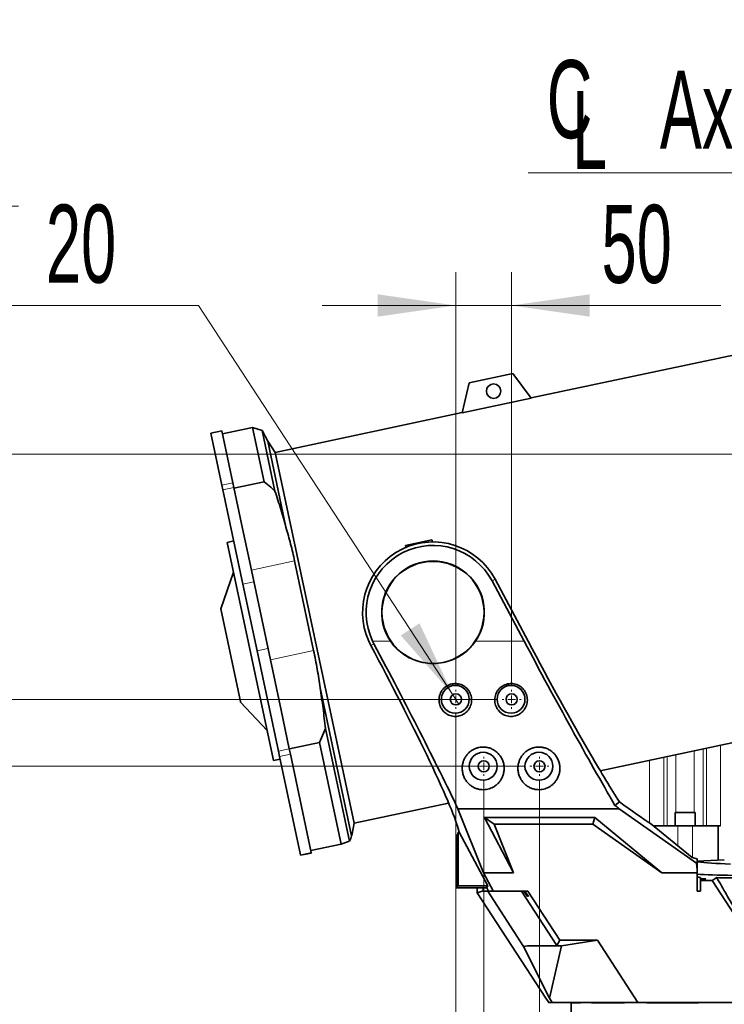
# Model space of a CAD drawing. Header units: millimetres. Extents: x 0 to 12118, y 0 to 8400.
# Tile 83 of 128: x 6085 to 6717, y 3650 to 4533. Entities that reach past the tile are written whole.
import ezdxf

# ---------------------------------------------------------------- set-up
doc = ezdxf.new("R2010")
doc.units = ezdxf.units.MM
doc.header["$LTSCALE"] = 20
doc.styles.add('SLDTEXTSTYLE0', font='TXT', dxfattribs={"width": 0.605})
doc.dimstyles.new('SLDDIMSTYLE0', dxfattribs={"dimtxt": 70, "dimasz": 70, "dimexe": 0, "dimexo": 0.0625, "dimgap": 17.5, "dimtad": 1, "dimdec": 0, "dimrnd": 1e-09, "dimzin": 12, "dimdsep": 46, "dimtxsty": 'SLDTEXTSTYLE0', "dimsah": 1, "dimcen": 0.09, "dimadec": 0, "dimazin": 3, "dimtfac": 1, "dimtofl": 0, "dimtmove": 0, "dimatfit": 3, "dimfxl": 1, "dimfrac": 2, "dimtolj": 1, "dimtzin": 12, "dimarcsym": 0})
doc.dimstyles.new('SLDDIMSTYLE1', dxfattribs={"dimtxt": 70, "dimasz": 70, "dimexe": 0, "dimexo": 0.0625, "dimgap": 17.5, "dimtad": 1, "dimdec": 1, "dimrnd": 1e-09, "dimzin": 12, "dimdsep": 46, "dimtxsty": 'SLDTEXTSTYLE0', "dimsah": 1, "dimcen": 0.09, "dimadec": 0, "dimazin": 3, "dimtfac": 1, "dimtmove": 0, "dimatfit": 0, "dimfxl": 1, "dimfrac": 2, "dimtolj": 1, "dimtzin": 12, "dimarcsym": 0})
doc.dimstyles.new('SLDDIMSTYLE2', dxfattribs={"dimtxt": 70, "dimasz": 70, "dimexe": 0, "dimexo": 0.0625, "dimgap": 17.5, "dimtad": 1, "dimdec": 1, "dimrnd": 1e-09, "dimzin": 12, "dimdsep": 46, "dimtxsty": 'SLDTEXTSTYLE0', "dimsah": 1, "dimcen": 0.09, "dimadec": 0, "dimazin": 3, "dimtfac": 1, "dimtofl": 0, "dimtmove": 0, "dimatfit": 3, "dimfxl": 1, "dimfrac": 2, "dimtolj": 1, "dimtzin": 12, "dimarcsym": 0})
doc.dimstyles.new('SLDDIMSTYLE3', dxfattribs={"dimtxt": 70, "dimasz": 70, "dimexe": 0, "dimexo": 0.0625, "dimgap": 17.5, "dimtad": 0, "dimtih": 1, "dimtoh": 1, "dimdec": 1, "dimrnd": 1e-09, "dimzin": 12, "dimdsep": 46, "dimtxsty": 'SLDTEXTSTYLE0', "dimblk1": 'NONE', "dimsah": 1, "dimcen": 0, "dimadec": 0, "dimazin": 3, "dimtfac": 1, "dimtmove": 0, "dimatfit": 3, "dimldrblk": 'NONE', "dimfxl": 1, "dimfrac": 2, "dimtolj": 1, "dimtzin": 12, "dimarcsym": 0})

# ---------------------------------------------------------------- blocks, each defined once
blk = doc.blocks.new('_D_3')
at = {"color": 7, "linetype": 'Continuous', "lineweight": 0}
for p, q in [((7120.86, 4143.87), (5543.93, 4143.87)), ((5573.93, 4143.87), (5573.93, 3363.87)), ((6445.27, 3363.87), (5543.93, 3363.87))]:
    blk.add_line(p, q, dxfattribs=at)
at = {"color": 7, "linetype": 'Continuous', "lineweight": 18}
for points in [[(5573.93, 4143.87), (5563.93, 4073.87), (5583.93, 4073.87)], [(5573.93, 3363.87), (5583.93, 3433.87), (5563.93, 3433.87)]]:
    blk.add_solid(points, dxfattribs=at)
at = {"color": 7, "linetype": 'Continuous', "lineweight": 18, "insert": (5483.69, 3673.66), "char_height": 70, "attachment_point": 1, "rotation": 90, "style": 'SLDTEXTSTYLE0'}
blk.add_mtext('780', dxfattribs=at)
blk = doc.blocks.new('_D_4')
at = {"color": 7, "linetype": 'Continuous', "lineweight": 0}
for p, q in [((7120.86, 5268.87), (5543.93, 5268.87)), ((5573.93, 4143.87), (5573.93, 5268.87)), ((7120.86, 4143.87), (5543.93, 4143.87))]:
    blk.add_line(p, q, dxfattribs=at)
at = {"color": 7, "linetype": 'Continuous', "lineweight": 18}
for points in [[(5573.93, 5268.87), (5563.93, 5198.87), (5583.93, 5198.87)], [(5573.93, 4143.87), (5583.93, 4213.87), (5563.93, 4213.87)]]:
    blk.add_solid(points, dxfattribs=at)
at = {"color": 7, "linetype": 'Continuous', "lineweight": 18, "insert": (5483.69, 4671.66), "char_height": 70, "attachment_point": 1, "rotation": 90, "style": 'SLDTEXTSTYLE0'}
blk.add_mtext('*)', dxfattribs=at)
blk = doc.blocks.new('_D_11')
at = {"color": 7, "linetype": 'Continuous', "lineweight": 0}
for p, q in [((6914.86, 5640.02), (5403.93, 5640.02)), ((5433.93, 5640.02), (5433.93, 3363.87)), ((6445.27, 3363.87), (5403.93, 3363.87))]:
    blk.add_line(p, q, dxfattribs=at)
at = {"color": 7, "linetype": 'Continuous', "lineweight": 18}
for points in [[(5433.93, 5640.02), (5423.93, 5570.02), (5443.93, 5570.02)], [(5433.93, 3363.87), (5443.93, 3433.87), (5423.93, 3433.87)]]:
    blk.add_solid(points, dxfattribs=at)
at = {"color": 7, "linetype": 'Continuous', "lineweight": 18, "insert": (5343.69, 4467.24), "char_height": 70, "attachment_point": 1, "rotation": 90, "style": 'SLDTEXTSTYLE0'}
blk.add_mtext('*)', dxfattribs=at)
blk = doc.blocks.new('_D_19')
at = {"color": 7, "linetype": 'Continuous', "lineweight": 0}
for p, q in [((6782.71, 4608.99), (6105.99, 4608.99)), ((7154.5, 4549.41), (6782.71, 4608.99)), ((7161.21, 4548.33), (7154.5, 4549.41))]:
    blk.add_line(p, q, dxfattribs=at)
at = {"color": 7, "linetype": 'Continuous', "lineweight": 18}
blk.add_solid([(7154.5, 4549.41), (7086.96, 4570.36), (7083.8, 4550.61)], dxfattribs=at)
at = {"color": 7, "linetype": 'Continuous', "lineweight": 18, "insert": (6105.99, 4699.23), "char_height": 70, "attachment_point": 1, "style": 'SLDTEXTSTYLE0'}
blk.add_mtext('2x M8 Through', dxfattribs=at)
blk = doc.blocks.new('_None')
blk = doc.blocks.new('_D_20')
at = {"color": 7, "linetype": 'Continuous', "lineweight": 0}
for p, q in [((6476.36, 3936.27), (6476.36, 4307.15)), ((6526.36, 3936.27), (6526.36, 4307.15)), ((6476.36, 4277.15), (6356.36, 4277.15)), ((6476.36, 4277.15), (6526.36, 4277.15)), ((6526.36, 4277.15), (6714, 4277.15))]:
    blk.add_line(p, q, dxfattribs=at)
at = {"color": 7, "linetype": 'Continuous', "lineweight": 18}
for points in [[(6476.36, 4277.15), (6406.36, 4287.15), (6406.36, 4267.15)], [(6526.36, 4277.15), (6596.36, 4267.15), (6596.36, 4287.15)]]:
    blk.add_solid(points, dxfattribs=at)
at = {"color": 7, "linetype": 'Continuous', "lineweight": 18, "insert": (6607.06, 4367.39), "char_height": 70, "attachment_point": 1, "style": 'SLDTEXTSTYLE0'}
blk.add_mtext('50', dxfattribs=at)
blk = doc.blocks.new('SW_SYMBOL_HOLE_DEPTH')
at = {"color": 0, "linetype": 'Continuous', "lineweight": 18}
for p, q in [((0, 17500), (16000, 17500)), ((8000, 17500), (8000, 1500)), ((2000, 11100), (8000, 1500)), ((14000, 11100), (8000, 1500))]:
    blk.add_line(p, q, dxfattribs=at)
blk = doc.blocks.new('_D_21')
at = {"color": 7, "linetype": 'Continuous', "lineweight": 0}
for p, q in [((6245.6, 4277.15), (5669.84, 4277.15)), ((6473.62, 3927.96), (6245.6, 4277.15)), ((6479.09, 3919.58), (6473.62, 3927.96))]:
    blk.add_line(p, q, dxfattribs=at)
at = {"color": 7, "linetype": 'Continuous', "lineweight": 18}
blk.add_solid([(6473.62, 3927.96), (6443.72, 3992.04), (6426.98, 3981.1)], dxfattribs=at)
at = {"color": 7, "linetype": 'Continuous', "lineweight": 18, "xscale": 0.0045117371, "yscale": 0.0045117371, "zscale": 0.0045117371}
blk.add_blockref('SW_SYMBOL_HOLE_DEPTH', (6011.96, 4287.27), dxfattribs=at)
at = {"color": 7, "linetype": 'Continuous', "lineweight": 18, "char_height": 70, "attachment_point": 1, "style": 'SLDTEXTSTYLE0'}
for s, insert in [('4x M10', (5669.84, 4367.58)), ('20', (6108.65, 4367.58))]:
    blk.add_mtext(s, dxfattribs=dict(at, insert=insert))
blk = doc.blocks.new('_D_22')
at = {"color": 7, "linetype": 'Continuous', "lineweight": 0}
for p, q in [((5713.93, 3923.77), (5713.93, 4107.38)), ((6513.86, 3923.77), (5683.93, 3923.77)), ((5713.93, 3923.77), (5713.93, 3863.77)), ((6538.86, 3863.77), (5683.93, 3863.77)), ((5713.93, 3863.77), (5713.93, 3743.77))]:
    blk.add_line(p, q, dxfattribs=at)
at = {"color": 7, "linetype": 'Continuous', "lineweight": 18}
for points in [[(5713.93, 3923.77), (5723.93, 3993.77), (5703.93, 3993.77)], [(5713.93, 3863.77), (5703.93, 3793.77), (5723.93, 3793.77)]]:
    blk.add_solid(points, dxfattribs=at)
at = {"color": 7, "linetype": 'Continuous', "lineweight": 18, "insert": (5623.69, 4000.44), "char_height": 70, "attachment_point": 1, "rotation": 90, "style": 'SLDTEXTSTYLE0'}
blk.add_mtext('60', dxfattribs=at)
blk = doc.blocks.new('_D_23')
at = {"color": 7, "linetype": 'Continuous', "lineweight": 0}
for p, q in [((6538.86, 3863.77), (5683.93, 3863.77)), ((5713.93, 3863.77), (5713.93, 3363.87)), ((6445.27, 3363.87), (5683.93, 3363.87))]:
    blk.add_line(p, q, dxfattribs=at)
at = {"color": 7, "linetype": 'Continuous', "lineweight": 18}
for points in [[(5713.93, 3863.77), (5703.93, 3793.77), (5723.93, 3793.77)], [(5713.93, 3363.87), (5723.93, 3433.87), (5703.93, 3433.87)]]:
    blk.add_solid(points, dxfattribs=at)
at = {"color": 7, "linetype": 'Continuous', "lineweight": 18, "insert": (5623.69, 3533.61), "char_height": 70, "attachment_point": 1, "rotation": 90, "style": 'SLDTEXTSTYLE0'}
blk.add_mtext('500', dxfattribs=at)
blk = doc.blocks.new('_D_24')
at = {"color": 7, "linetype": 'Continuous', "lineweight": 0}
for p, q in [((6501.36, 3851.27), (6501.36, 3020.85)), ((6551.36, 3851.27), (6551.36, 3020.85)), ((6501.36, 3050.85), (6303.13, 3050.85)), ((6501.36, 3050.85), (6551.36, 3050.85)), ((6551.36, 3050.85), (6671.36, 3050.85))]:
    blk.add_line(p, q, dxfattribs=at)
at = {"color": 7, "linetype": 'Continuous', "lineweight": 18}
for points in [[(6501.36, 3050.85), (6431.36, 3060.85), (6431.36, 3040.85)], [(6551.36, 3050.85), (6621.36, 3040.85), (6621.36, 3060.85)]]:
    blk.add_solid(points, dxfattribs=at)
at = {"color": 7, "linetype": 'Continuous', "lineweight": 18, "insert": (6303.13, 3141.08), "char_height": 70, "attachment_point": 1, "style": 'SLDTEXTSTYLE0'}
blk.add_mtext('50', dxfattribs=at)
blk = doc.blocks.new('_D_25')
at = {"color": 7, "linetype": 'Continuous', "lineweight": 0}
for p, q in [((6476.36, 3911.27), (6476.36, 2880.85)), ((6501.36, 3851.27), (6501.36, 2880.85)), ((6476.36, 2910.85), (6303.13, 2910.85)), ((6476.36, 2910.85), (6501.36, 2910.85)), ((6501.36, 2910.85), (6621.36, 2910.85))]:
    blk.add_line(p, q, dxfattribs=at)
at = {"color": 7, "linetype": 'Continuous', "lineweight": 18}
for points in [[(6476.36, 2910.85), (6406.36, 2920.85), (6406.36, 2900.85)], [(6501.36, 2910.85), (6571.36, 2900.85), (6571.36, 2920.85)]]:
    blk.add_solid(points, dxfattribs=at)
at = {"color": 7, "linetype": 'Continuous', "lineweight": 18, "insert": (6303.13, 3001.08), "char_height": 70, "attachment_point": 1, "style": 'SLDTEXTSTYLE0'}
blk.add_mtext('25', dxfattribs=at)
blk = doc.blocks.new('_D_26')
at = {"color": 7, "linetype": 'Continuous', "lineweight": 0}
for p, q in [((6501.36, 3851.27), (6501.36, 2880.85)), ((6804.86, 3161.82), (6804.86, 2880.85)), ((6804.86, 2910.85), (6501.36, 2910.85))]:
    blk.add_line(p, q, dxfattribs=at)
at = {"color": 7, "linetype": 'Continuous', "lineweight": 18}
for points in [[(6501.36, 2910.85), (6571.36, 2900.85), (6571.36, 2920.85)], [(6804.86, 2910.85), (6734.86, 2920.85), (6734.86, 2900.85)]]:
    blk.add_solid(points, dxfattribs=at)
at = {"color": 7, "linetype": 'Continuous', "lineweight": 18, "insert": (6532.79, 3001.08), "char_height": 70, "attachment_point": 1, "style": 'SLDTEXTSTYLE0'}
blk.add_mtext('303,5', dxfattribs=at)
blk = doc.blocks.new('SW_SYMBOL_MOD_CL')
at = {"color": 0, "linetype": 'Continuous', "lineweight": 0, "char_height": 15515, "attachment_point": 5, "style": 'SLDTEXTSTYLE0'}
for s, insert in [('C', (8000, 12000)), ('L', (12000, 6000))]:
    blk.add_mtext(s, dxfattribs=dict(at, insert=insert))
blk = doc.blocks.new('SW_NOTE_0_4')
at = {"color": 0, "linetype": 'Continuous', "lineweight": 0}
for p, q in [((-331.11, 0), (0, 0)), ((0, 0), (-331.11, 0)), ((-331.11, 0), (0, 0)), ((0, 0), (-331.11, 0)), ((-331.11, 0), (0, 0)), ((0, 0), (-331.11, 0))]:
    blk.add_line(p, q, dxfattribs=at)
at = {"color": 0, "linetype": 'Continuous', "lineweight": 0, "xscale": 0.0045117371, "yscale": 0.0045117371, "zscale": 0.0045117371}
blk.add_blockref('SW_SYMBOL_MOD_CL', (-329.95, 11.47), dxfattribs=at)
at = {"color": 0, "linetype": 'Continuous', "lineweight": 0, "insert": (-212.89, 91.59), "char_height": 70, "attachment_point": 1, "style": 'SLDTEXTSTYLE0'}
blk.add_mtext('Axis 2', dxfattribs=at)
blk = doc.blocks.new('SW_CENTERMARKSYMBOL_5')
at = {"color": 0, "linetype": 'Continuous', "lineweight": 18}
for p, q in [((-7, 0), (-8.5, 0)), ((0, 0), (-3.5, 0)), ((0, 7), (0, 8.5)), ((0, 0), (0, 3.5)), ((0, 0), (0, -3.5)), ((0, 0), (3.5, 0)), ((7, 0), (8.5, 0)), ((0, -7), (0, -8.5))]:
    blk.add_line(p, q, dxfattribs=at)
blk = doc.blocks.new('SW_CENTERMARKSYMBOL_6')
at = {"color": 0, "linetype": 'Continuous', "lineweight": 18}
for p, q in [((-7, 0), (-8.5, 0)), ((0, 0), (-3.5, 0)), ((0, 7), (0, 8.5)), ((0, 0), (0, 3.5)), ((0, 0), (0, -3.5)), ((0, 0), (3.5, 0)), ((7, 0), (8.5, 0)), ((0, -7), (0, -8.5))]:
    blk.add_line(p, q, dxfattribs=at)
blk = doc.blocks.new('SW_CENTERMARKSYMBOL_7')
at = {"color": 0, "linetype": 'Continuous', "lineweight": 18}
for p, q in [((-7, 0), (-8.5, 0)), ((0, 0), (-3.5, 0)), ((0, 7), (0, 8.5)), ((0, 0), (0, 3.5)), ((0, 0), (0, -3.5)), ((0, 0), (3.5, 0)), ((7, 0), (8.5, 0)), ((0, -7), (0, -8.5))]:
    blk.add_line(p, q, dxfattribs=at)
blk = doc.blocks.new('SW_CENTERMARKSYMBOL_8')
at = {"color": 0, "linetype": 'Continuous', "lineweight": 18}
for p, q in [((-7, 0), (-8.5, 0)), ((0, 0), (-3.5, 0)), ((0, 7), (0, 8.5)), ((0, 0), (0, 3.5)), ((0, 0), (0, -3.5)), ((0, 0), (3.5, 0)), ((7, 0), (8.5, 0)), ((0, -7), (0, -8.5))]:
    blk.add_line(p, q, dxfattribs=at)

msp = doc.modelspace()

# ---------------------------------------------------------------- linework, layer by layer
at = {"color": 7, "linetype": 'Continuous', "lineweight": 35}
for p, q in [((6754.937184, 4239.038085), (6543.921798, 4194.182654)), ((6527.320791, 4216.212369), (6488.19499, 4207.895418)), ((6544.04907, 4194.013763), (6527.320791, 4216.212369)), ((6488.19499, 4207.895418), (6481.942602, 4180.811823)), ((6544.04907, 4194.013763), (6481.942602, 4180.811823)), ((6481.990171, 4181.017881), (6314.345818, 4145.381808)), ((6266.302517, 4164.817224), (6256.521067, 4162.737986)), ((6266.485018, 4115.864131), (6256.521067, 4162.737986)), ((6276.266468, 4117.943369), (6266.302517, 4164.817224)), ((6293.931899, 4167.623357), (6266.926289, 4161.882789)), ((6302.545982, 4164.944959), (6293.931899, 4167.623357)), ((6304.26158, 4119.028978), (6293.931899, 4167.623357)), ((6307.561313, 4155.399318), (6302.545982, 4164.944959)), ((6302.545982, 4164.944959), (6314.089626, 4110.639688)), ((6314.345818, 4145.381808), (6307.561313, 4155.399318)), ((6307.561313, 4155.399318), (6323.983503, 4078.143683)), ((6314.345818, 4145.381808), (6385.039903, 3812.812497)), ((6267.345466, 4111.816288), (6266.485018, 4115.864131)), ((6277.126916, 4113.895525), (6276.266468, 4117.943369)), ((6304.26158, 4119.028978), (6277.255971, 4113.288409)), ((6285.331345, 4027.204521), (6267.345466, 4111.816288)), ((6284.068283, 4081.240949), (6277.126916, 4113.895525)), ((6292.895754, 4039.713485), (6284.068283, 4081.240949)), ((6277.105521, 4065.901628), (6271.236651, 4064.654085)), ((6312.505524, 3870.511101), (6271.236651, 4064.654085)), ((6431.312532, 4061.876973), (6454.788013, 4066.867144)), ((6455.284948, 4065.012649), (6454.788013, 4066.867144)), ((6431.583965, 4060.163352), (6431.312532, 4061.876973)), ((6331.730574, 4047.968583), (6348.8016, 3967.660598)), ((6276.93208, 4037.860826), (6265.526645, 4004.945732)), ((6309.96678, 3959.405501), (6292.895754, 4039.713485)), ((6537.503115, 3976.120777), (6508.83425, 4030.039071)), ((6511.610649, 4031.515308), (6541.064444, 3976.120777)), ((6298.027369, 3967.478055), (6285.331345, 4027.204521)), ((6283.183045, 3921.883953), (6265.526645, 4004.945732)), ((6400.102074, 3972.225147), (6398.201855, 3976.120777)), ((6402.87995, 3973.70217), (6401.663875, 3976.120777)), ((6317.192362, 3877.319331), (6298.027369, 3967.478055)), ((6319.577385, 3914.193906), (6309.96678, 3959.405501)), ((6354.572538, 3934.242336), (6382.808563, 3801.410354)), ((6283.318191, 3921.248176), (6283.183045, 3921.883953)), ((6283.318191, 3921.248176), (6307.125978, 3895.818338)), ((6326.973812, 3879.398569), (6319.577385, 3914.193906)), ((6605.870787, 3859.754403), (6825.631269, 3906.468774)), ((6359.37645, 3897.594878), (6353.999665, 3885.043906)), ((6359.37645, 3897.594878), (6380.814579, 3796.742539)), ((6327.986893, 3874.632685), (6326.973812, 3879.398569)), ((6353.999665, 3885.043906), (6326.994055, 3879.303337)), ((6373.379035, 3793.876677), (6353.999665, 3885.043906)), ((6312.821407, 3869.025079), (6312.505524, 3870.511101)), ((6312.821407, 3869.025079), (6318.690277, 3870.272622)), ((6318.205443, 3872.553448), (6317.192362, 3877.319331)), ((6336.927179, 3784.479956), (6318.205443, 3872.553448)), ((6346.70863, 3786.559193), (6327.986893, 3874.632685)), ((6385.039903, 3812.812497), (6469.861135, 3830.842902)), ((6478.246688, 3825.708011), (6622.945757, 3825.708011)), ((6501.091294, 3768.231471), (6478.246688, 3825.708011)), ((6623.024293, 3831.943032), (6619.068392, 3828.687545)), ((6622.945757, 3825.708011), (6692.15879, 3776.921352)), ((6502.001306, 3817.739201), (6601.044223, 3817.739201)), ((6527.993596, 3768.231471), (6502.001306, 3817.739201)), ((6502.001306, 3817.739201), (6510.648733, 3811.870777)), ((6601.044223, 3817.739201), (6599.183826, 3811.870777)), ((6601.044223, 3817.739201), (6661.094372, 3768.231471)), ((6672.984588, 3822.370777), (6672.984588, 3810.370777)), ((6672.984588, 3822.370777), (6681.984588, 3822.370777)), ((6681.984588, 3822.370777), (6690.984588, 3822.370777)), ((6690.984588, 3810.370777), (6690.984588, 3822.370777)), ((6383.30622, 3803.086517), (6385.039903, 3812.812497)), ((6479.406554, 3804.54928), (6478.472841, 3807.921307)), ((6510.648733, 3811.870777), (6527.993596, 3768.231471)), ((6599.183826, 3811.870777), (6510.648733, 3811.870777)), ((6661.094372, 3768.231471), (6599.183826, 3811.870777)), ((6650.879248, 3812.397353), (6688.288644, 3782.000944)), ((6653.37339, 3810.370777), (6675.484588, 3810.370777)), ((6675.484588, 3810.370777), (6688.484588, 3810.370777)), ((6688.484588, 3810.370777), (6711.683072, 3810.370777)), ((6711.683072, 3810.370777), (6711.683072, 3779.524609)), ((6711.683072, 3810.370777), (6713.804393, 3810.370777)), ((6382.808563, 3801.410354), (6383.262256, 3803.094353)), ((6476.857394, 3801.870777), (6477.90555, 3802.219878)), ((6476.857394, 3754.870777), (6476.857394, 3801.870777)), ((6477.90555, 3802.219878), (6478.429628, 3804.54928)), ((6478.429628, 3756.44301), (6478.429628, 3804.54928)), ((6478.429628, 3804.54928), (6479.406554, 3804.54928)), ((6504.985111, 3756.44301), (6479.406554, 3804.54928)), ((6373.379035, 3793.876677), (6346.373425, 3788.136109)), ((6337.045147, 3783.924996), (6336.927179, 3784.479956)), ((6337.045147, 3783.924996), (6346.826597, 3786.004234)), ((6346.826597, 3786.004234), (6346.70863, 3786.559193)), ((6692.857394, 3780.735566), (6688.288644, 3782.000944)), ((6692.857394, 3777.253858), (6692.857394, 3780.735566)), ((6692.857394, 3777.253858), (6692.15879, 3776.921352)), ((6692.15879, 3776.921352), (6692.857394, 3771.027725)), ((6717.156553, 3779.811462), (6692.857394, 3778.537997)), ((6692.857394, 3777.253858), (6692.857394, 3771.027725)), ((6509.67935, 3752.079686), (6501.091294, 3768.231471)), ((6501.091294, 3768.231471), (6527.993596, 3768.231471)), ((6661.094372, 3768.231471), (6692.857394, 3768.231471)), ((6692.857394, 3768.231471), (6692.857394, 3771.027725)), ((6692.857394, 3751.870777), (6692.857394, 3768.231471)), ((6695.857394, 3762.897919), (6695.857394, 3763.91792)), ((6700.58586, 3762.897919), (6695.857394, 3762.897919)), ((6695.857394, 3762.63606), (6695.857394, 3762.897919)), ((6695.857394, 3761.457694), (6695.857394, 3762.63606)), ((6700.433361, 3762.63606), (6695.857394, 3762.63606)), ((6706.161198, 3761.457694), (6710.390893, 3763.892814)), ((6478.429628, 3756.44301), (6476.857394, 3754.870777)), ((6504.040418, 3754.870777), (6476.857394, 3754.870777)), ((6504.985111, 3756.44301), (6478.429628, 3756.44301)), ((6495.52174, 3750.422134), (6495.52174, 3754.870777)), ((6500.852207, 3752.001091), (6500.852207, 3754.870777)), ((6504.040418, 3754.870777), (6504.985111, 3756.44301)), ((6505.635546, 3751.870777), (6504.040418, 3754.870777)), ((6695.857394, 3761.457694), (6695.857394, 3751.870777)), ((6695.857394, 3761.457694), (6706.161198, 3761.457694)), ((6747.348297, 3698.035123), (6706.161198, 3761.457694)), ((6500.852207, 3752.001091), (6495.52174, 3750.422134)), ((6495.52174, 3750.422134), (6556.92411, 3655.870777)), ((6500.852207, 3752.001091), (6500.938803, 3751.870777)), ((6504.884099, 3751.870777), (6500.938803, 3751.870777)), ((6537.096336, 3702.268281), (6504.884099, 3751.870777)), ((6504.884099, 3751.870777), (6505.635546, 3751.870777)), ((6505.635546, 3751.870777), (6509.463018, 3751.870777)), ((6509.463018, 3751.870777), (6509.67935, 3752.079686)), ((6509.463018, 3751.870777), (6510.041192, 3751.870777)), ((6510.041192, 3751.870777), (6509.67935, 3752.079686)), ((6510.041192, 3751.870777), (6540.928098, 3751.870777)), ((6535.282645, 3751.870777), (6566.931313, 3703.136102)), ((6537.281958, 3751.870777), (6540.738234, 3746.870777)), ((6538.312658, 3751.870777), (6541.363125, 3746.870777)), ((6541.363125, 3746.870777), (6538.318992, 3751.870777)), ((6540.928098, 3751.870777), (6569.502032, 3707.870777)), ((6692.857394, 3751.870777), (6695.857394, 3751.870777)), ((6540.676601, 3702.734814), (6537.096336, 3702.268281)), ((6537.096336, 3702.268281), (6560.37211, 3655.642562)), ((6566.931313, 3703.136102), (6540.676601, 3702.734814)), ((6570.989318, 3702.734814), (6540.676601, 3702.734814)), ((6570.989318, 3702.734814), (6560.37211, 3655.642562)), ((6569.502032, 3707.870777), (6566.931313, 3703.136102)), ((6603.323068, 3707.870777), (6569.502032, 3707.870777)), ((6603.323068, 3707.870777), (6570.989318, 3702.734814)), ((6639.689893, 3651.870777), (6603.323068, 3707.870777)), ((6556.92411, 3655.870777), (6557.174067, 3655.870777)), ((6559.771697, 3651.870777), (6557.174067, 3655.870777)), ((6559.561145, 3651.870777), (6559.561145, 3652.194999)), ((6559.561145, 3651.870777), (6559.771697, 3651.870777)), ((6559.771697, 3651.870777), (6562.821536, 3651.870777)), ((6560.37211, 3655.642562), (6562.821536, 3651.870777)), ((6562.821536, 3651.870777), (6639.689893, 3651.870777)), ((6579.857394, 3651.870777), (6579.857394, 3613.870777)), ((6579.870897, 3651.688237), (6579.870897, 3651.870777)), ((6580.055287, 3651.870777), (6579.870897, 3651.688237)), ((6588.022295, 3651.688237), (6579.870897, 3651.688237)), ((6588.022295, 3651.688237), (6588.022295, 3651.870777)), ((6597.940276, 3651.688237), (6597.940276, 3651.870777)), ((6598.133823, 3651.870777), (6597.940276, 3651.688237)), ((6627.512923, 3651.688237), (6597.940276, 3651.688237)), ((6627.512923, 3651.688237), (6627.512923, 3651.870777)), ((6739.151522, 3651.870777), (6639.689893, 3651.870777)), ((6647.51091, 3651.688237), (6647.51091, 3651.870777)), ((6647.684148, 3651.870777), (6647.51091, 3651.688237)), ((6694.002639, 3651.688237), (6647.51091, 3651.688237)), ((6694.002639, 3651.688237), (6694.002639, 3651.870777))]:
    msp.add_line(p, q, dxfattribs=at)
at = {"color": 8, "linetype": 'Continuous', "lineweight": 18}
for p, q in [((6266.485018, 4115.864131), (6276.266468, 4117.943369)), ((6267.345466, 4111.816288), (6277.126916, 4113.895525)), ((6331.730574, 4047.968583), (6292.895754, 4039.713485)), ((6285.331345, 4027.204521), (6295.112795, 4029.283758)), ((6511.610649, 4031.515308), (6508.83425, 4030.039071)), ((6401.663875, 3976.120777), (6417.653364, 3976.120777)), ((6494.061425, 3976.120777), (6537.503115, 3976.120777)), ((6298.027369, 3967.478055), (6307.808819, 3969.557293)), ((6348.8016, 3967.660598), (6309.96678, 3959.405501)), ((6400.102074, 3972.225147), (6402.87995, 3973.70217)), ((6317.192362, 3877.319331), (6326.973812, 3879.398569)), ((6690.154317, 3877.670509), (6690.154317, 3822.370777)), ((6698.133132, 3810.370777), (6698.133132, 3879.366562)), ((6701.076471, 3879.992226), (6701.076471, 3810.370777)), ((6713.804393, 3882.697793), (6713.804393, 3810.370777)), ((6318.205443, 3872.553448), (6327.986893, 3874.632685)), ((6650.164782, 3869.169955), (6650.164782, 3812.874919)), ((6662.892704, 3871.875522), (6662.892704, 3810.370777)), ((6665.836043, 3810.370777), (6665.836043, 3872.501186)), ((6673.814858, 3822.370777), (6673.814858, 3874.197239)), ((6675.484588, 3810.370777), (6675.484588, 3792.404676)), ((6688.484588, 3810.370777), (6688.484588, 3781.946675)), ((6336.927179, 3784.479956), (6346.70863, 3786.559193)), ((6540.738234, 3746.870777), (6541.363125, 3746.870777))]:
    msp.add_line(p, q, dxfattribs=at)
at = {"color": 7, "linetype": 'Continuous', "lineweight": 35}
for centre, radius in [((6510.252976, 4200.316153), 6.5), ((6455.857394, 4001.870777), 45.763655), ((6475.857394, 3923.870777), 12.5), ((6525.857394, 3923.870777), 12.5), ((6476.357394, 3923.770777), 5), ((6526.357394, 3923.770777), 5), ((6500.857394, 3863.870777), 12.5), ((6501.357394, 3863.770777), 5), ((6550.857394, 3863.870777), 12.5), ((6551.357394, 3863.770777), 5)]:
    msp.add_circle(centre, radius, dxfattribs=at)
for centre, radius, start, end in [((6455.857394, 4001.870777), 63.144467, 28, 204.066397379), ((6455.857394, 4001.870777), 60, 28, 205.414686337), ((6455.857394, 4001.870777), 46.071797, 326.01953145, 213.980468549), ((6672.857394, 3778.870777), 32, 329.513528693, 330.056100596)]:
    msp.add_arc(centre, radius, start, end, dxfattribs=at)
for centre, major_axis, ratio, start_param, end_param in [((6551.154876, 3976.120777), (-122.592517, 229.930117), 0.0462452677, 1.5461445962, 2.2419633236), ((6551.154876, 3976.120777), (-90.611861, 169.948347), 0.0462452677, 1.5461445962, 2.1853814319), ((6387.942948, 3976.120777), (-90.611861, 169.948347), 0.0462452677, 4.048500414, 4.6648197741), ((6387.942948, 3976.120777), (-122.592517, 229.930117), 0.0462452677, 3.9749188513, 4.6772213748), ((6350.958119, 4041.663519), (-127.922627, 239.927079), 0.0462452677, 3.3457999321, 3.9183788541), ((6518.440317, 4041.663519), (-127.922627, 239.927079), 0.0462452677, 2.3155029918, 2.6091799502), ((6452.290676, 3976.120777), (283.608356, -229.809571), 0.0329941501, 5.3675120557, 5.3845117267), ((6374.61558, 4041.663519), (295.939154, -239.801291), 0.0329941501, 5.7347286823, 5.9422839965), ((6804.857394, 3780.870777), (124, 0), 0.0524077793, 3.5851614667, 3.9866959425), ((6804.857394, 3768.370777), (124, 0), 0.0261859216, 3.5851614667, 4.4348317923), ((6664.357394, 3763.91792), (31.5, 0), 0.0261859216, 0, 0.4399759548)]:
    msp.add_ellipse(centre, major_axis=major_axis, ratio=ratio, start_param=start_param, end_param=end_param, dxfattribs=at)
for points, knots in [([(6304.26158, 4119.028978), (6306.270948, 4117.385249), (6309.611475, 4114.652588), (6312.813612, 4111.783132), (6314.089626, 4110.639688)], [0, 0, 0, 0, 0.6015120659, 1, 1, 1, 1]), ([(6314.089626, 4110.639688), (6315.85165, 4105.258287), (6319.376814, 4094.492078), (6322.447616, 4083.594298), (6323.983503, 4078.143683)], [0, 0, 0, 0, 0.4998417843, 1, 1, 1, 1]), ([(6323.983503, 4078.143683), (6325.430585, 4073.157251), (6328.32682, 4063.177244), (6330.595448, 4053.040555), (6331.730574, 4047.968583)], [0, 0, 0, 0, 0.4996421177, 1, 1, 1, 1]), ([(6417.653364, 3976.120777), (6419.174395, 3974.092895), (6422.216714, 3970.036791), (6427.980399, 3965.026132), (6434.432855, 3961.000219), (6441.522589, 3958.055615), (6449.065608, 3956.319093), (6456.887057, 3955.823484), (6464.711201, 3956.66148), (6472.318516, 3958.781165), (6479.451614, 3962.172136), (6485.451673, 3966.404467), (6490.368253, 3971.100336), (6492.830407, 3974.44735), (6494.061425, 3976.120777)], [0, 0, 0, 0, 0.0845209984, 0.1690561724, 0.2534882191, 0.3379276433, 0.4244844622, 0.5110430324, 0.5986345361, 0.6862235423, 0.7737967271, 0.8613599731, 0.930683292, 1, 1, 1, 1]), ([(6348.8016, 3967.660598), (6349.922018, 3962.122493), (6352.164491, 3951.038183), (6353.769464, 3939.843679), (6354.572538, 3934.242336)], [0, 0, 0, 0, 0.4996345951, 1, 1, 1, 1]), ([(6354.572538, 3934.242336), (6355.490203, 3928.151888), (6357.32615, 3915.9669), (6358.692863, 3903.720257), (6359.37645, 3897.594878)], [0, 0, 0, 0, 0.4998320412, 1, 1, 1, 1]), ([(6465.054353, 3913.322241), (6465.628145, 3912.748044), (6466.775601, 3911.59978), (6468.841091, 3910.252242), (6471.102328, 3909.25), (6473.486448, 3908.645865), (6475.911663, 3908.458815), (6478.288116, 3908.659805), (6480.575571, 3909.246191), (6482.731536, 3910.177805), (6484.707983, 3911.44912), (6486.486836, 3913.037827), (6487.994143, 3914.915779), (6489.208858, 3917.063695), (6490.052669, 3919.415327), (6490.502831, 3921.924387), (6490.509068, 3924.495338), (6490.07615, 3927.046933), (6489.197662, 3929.484814), (6487.926377, 3931.722215), (6486.287197, 3933.691125), (6484.366939, 3935.333668), (6482.202963, 3936.607808), (6479.888544, 3937.494093), (6477.468791, 3937.966265), (6475.026014, 3938.03569), (6472.615048, 3937.68976), (6470.300307, 3936.96044), (6468.144735, 3935.852931), (6466.192674, 3934.410603), (6464.509463, 3932.660555), (6463.120539, 3930.649364), (6462.086235, 3928.427788), (6461.417635, 3926.041071), (6461.162208, 3923.563293), (6461.318254, 3921.040853), (6461.918257, 3918.572612), (6463.036891, 3915.88303), (6464.311603, 3914.265023), (6465.054353, 3913.322241)], [0, 0, 0, 0, 0.0265325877, 0.0530592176, 0.0796386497, 0.1062129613, 0.1317950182, 0.1573771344, 0.1824231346, 0.2074731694, 0.2329803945, 0.2584927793, 0.2851297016, 0.3117703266, 0.3395503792, 0.3673308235, 0.3956447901, 0.4239559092, 0.4520126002, 0.4800652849, 0.5074045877, 0.5347406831, 0.561349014, 0.5879555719, 0.614058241, 0.6401604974, 0.6660325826, 0.691905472, 0.7178111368, 0.7437187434, 0.769915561, 0.796115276, 0.8228528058, 0.849593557, 0.877049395, 0.9045073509, 0.9326252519, 0.9607420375, 1, 1, 1, 1]), ([(6515.074926, 3913.299592), (6515.649772, 3912.726721), (6516.799333, 3911.581106), (6518.867079, 3910.238079), (6521.129774, 3909.240609), (6523.514509, 3908.641304), (6525.939496, 3908.458973), (6528.315155, 3908.664422), (6530.601234, 3909.254995), (6532.75548, 3910.190603), (6534.729705, 3911.465653), (6536.50588, 3913.05793), (6538.009941, 3914.939092), (6539.220795, 3917.089786), (6540.0602, 3919.443542), (6540.505473, 3921.953856), (6540.506573, 3924.525098), (6540.06852, 3927.075879), (6539.185135, 3929.511939), (6537.909459, 3931.7466), (6536.266511, 3933.712025), (6534.343219, 3935.350555), (6532.176989, 3936.620273), (6529.861071, 3937.501935), (6527.440621, 3937.969355), (6524.997862, 3938.034049), (6522.587685, 3937.683498), (6520.274392, 3936.949756), (6518.120957, 3935.838142), (6516.17161, 3934.392067), (6514.49168, 3932.638762), (6513.106506, 3930.624805), (6512.076371, 3928.401091), (6511.412292, 3926.012857), (6511.161632, 3923.53431), (6511.322625, 3921.01189), (6511.927577, 3918.544552), (6513.05175, 3915.856783), (6514.330057, 3914.241069), (6515.074926, 3913.299592)], [0, 0, 0, 0, 0.0265245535, 0.0530431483, 0.0796144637, 0.1061806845, 0.1317569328, 0.1573332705, 0.1823791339, 0.2074290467, 0.2329414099, 0.2584589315, 0.2851031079, 0.311750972, 0.3395363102, 0.3673220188, 0.3956366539, 0.4239484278, 0.4520018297, 0.4800512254, 0.507385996, 0.5347175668, 0.5613222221, 0.5879251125, 0.614025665, 0.640125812, 0.6659973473, 0.6918696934, 0.717776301, 0.7436848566, 0.7698841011, 0.7960862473, 0.8228275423, 0.8495720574, 0.877032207, 0.9044944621, 0.9326152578, 0.9607349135, 1, 1, 1, 1]), ([(6487.568602, 3848.413886), (6488.28352, 3847.748379), (6489.71273, 3846.417948), (6492.306737, 3844.811083), (6495.201081, 3843.603147), (6498.192949, 3842.913685), (6501.129198, 3842.741542), (6503.823796, 3842.979538), (6506.347084, 3843.585064), (6508.713174, 3844.495143), (6510.934238, 3845.724776), (6513.083852, 3847.325354), (6515.03595, 3849.276647), (6516.832798, 3851.702792), (6518.277829, 3854.50402), (6519.320159, 3857.781162), (6519.772485, 3861.336698), (6519.539652, 3865.101482), (6518.547353, 3868.825431), (6516.852636, 3872.263538), (6514.517543, 3875.261104), (6511.814719, 3877.62659), (6508.798387, 3879.375845), (6505.75555, 3880.4946), (6502.659866, 3881.045284), (6499.68044, 3881.097859), (6496.790818, 3880.675582), (6494.05669, 3879.844673), (6491.505885, 3878.61008), (6489.144508, 3877.001359), (6487.05376, 3875.043725), (6485.218576, 3872.72122), (6483.754262, 3870.106393), (6482.660664, 3867.147262), (6482.060117, 3863.979768), (6481.995234, 3860.558142), (6482.555094, 3857.079586), (6483.742743, 3853.799818), (6485.394212, 3850.864373), (6486.84394, 3849.230563), (6487.568602, 3848.413886)], [0, 0, 0, 0, 0.0250291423, 0.0500363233, 0.0752698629, 0.1004763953, 0.1220394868, 0.1436035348, 0.1633766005, 0.1831599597, 0.2043971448, 0.2256470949, 0.2505173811, 0.2754005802, 0.305004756, 0.334616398, 0.3680186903, 0.4014121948, 0.435156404, 0.4688728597, 0.4993647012, 0.5298295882, 0.556166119, 0.5824897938, 0.6059505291, 0.6294091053, 0.6516701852, 0.6739350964, 0.6963900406, 0.7188525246, 0.7426676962, 0.7664929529, 0.7927111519, 0.8189406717, 0.8483745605, 0.8778176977, 0.9105197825, 0.9432190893, 0.9716174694, 1, 1, 1, 1]), ([(6537.588081, 3848.39409), (6538.303412, 3847.730107), (6539.733446, 3846.402723), (6542.32756, 3844.800452), (6545.220997, 3843.596931), (6548.211301, 3842.911152), (6551.145657, 3842.741862), (6553.838891, 3842.982047), (6556.360981, 3843.589395), (6558.726385, 3844.501319), (6560.946751, 3845.732818), (6563.095678, 3847.335567), (6565.046796, 3849.289152), (6566.842173, 3851.717819), (6568.285139, 3854.521532), (6569.324529, 3857.800842), (6569.773214, 3861.357961), (6569.536161, 3865.123119), (6568.539503, 3868.846259), (6566.840974, 3872.28214), (6564.502848, 3875.276552), (6561.798157, 3877.638429), (6558.780894, 3879.383981), (6555.737814, 3880.49936), (6552.642436, 3881.046935), (6549.663512, 3881.096752), (6546.7747, 3880.671958), (6544.041459, 3879.838697), (6541.491788, 3878.601924), (6539.131678, 3876.991072), (6537.042461, 3875.031455), (6535.209061, 3872.706991), (6533.746849, 3870.090391), (6532.655763, 3867.12961), (6532.058109, 3863.960782), (6531.996629, 3860.53826), (6532.560252, 3857.059395), (6533.752017, 3853.779459), (6535.408121, 3850.843928), (6536.861564, 3849.21055), (6537.588081, 3848.39409)], [0, 0, 0, 0, 0.0250045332, 0.049987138, 0.0751954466, 0.1003768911, 0.121927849, 0.1434798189, 0.1632529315, 0.1830363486, 0.2042813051, 0.2255390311, 0.2504219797, 0.2753178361, 0.3049355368, 0.334560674, 0.3679698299, 0.4013701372, 0.4351093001, 0.4688206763, 0.4993003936, 0.5297531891, 0.5560790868, 0.5823921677, 0.6058471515, 0.6292999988, 0.6515597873, 0.67382342, 0.6962806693, 0.7187454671, 0.7425660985, 0.7663968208, 0.7926232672, 0.818861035, 0.8483048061, 0.8777578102, 0.9104678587, 0.9431750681, 0.9715955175, 1, 1, 1, 1]), ([(6380.814579, 3796.742539), (6381.262367, 3797.543754), (6382.158228, 3799.146693), (6382.591739, 3800.655641), (6382.808563, 3801.410354)], [0, 0, 0, 0, 0.4998417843, 1, 1, 1, 1]), ([(6373.379035, 3793.876677), (6375.597688, 3794.718014), (6378.138804, 3795.681633), (6380.513263, 3796.623072), (6380.814579, 3796.742539)], [0, 0, 0, 0, 0.8731014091, 1, 1, 1, 1]), ([(6710.390893, 3763.892814), (6713.804461, 3763.844246), (6720.631598, 3763.747112), (6731.330495, 3763.621761), (6742.334935, 3763.511997), (6753.357797, 3763.422682), (6764.278221, 3763.351187), (6771.476608, 3763.318346), (6775.08169, 3763.301899)], [0, 0, 0, 0, 0.1691726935, 0.3383453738, 0.5100858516, 0.6818263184, 0.8406529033, 1, 1, 1, 1]), ([(6710.390893, 3763.892814), (6713.235308, 3758.932076), (6718.931539, 3748.997695), (6728.181394, 3733.11621), (6737.859245, 3716.641118), (6744.680326, 3705.156762), (6748.094219, 3699.40894)], [0, 0, 0, 0, 0.2485276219, 0.4977018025, 0.748604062, 1, 1, 1, 1])]:
    msp.add_open_spline(points, degree=3, knots=knots, dxfattribs=at)

# ---------------------------------------------------------------- block references
at = {"color": 7, "linetype": 'Continuous', "lineweight": 0}
for name, p in [('SW_NOTE_0_4', (6872.222222, 4396.111111)), ('SW_CENTERMARKSYMBOL_5', (6476.357394, 3923.770777)), ('SW_CENTERMARKSYMBOL_6', (6526.357394, 3923.770777)), ('SW_CENTERMARKSYMBOL_8', (6501.357394, 3863.770777)), ('SW_CENTERMARKSYMBOL_7', (6551.357394, 3863.770777))]:
    msp.add_blockref(name, p, dxfattribs=at)

# ---------------------------------------------------------------- dimensions: what is measured, and where the dimension line sits
at = {"color": 7, "linetype": 'Continuous', "lineweight": 18}
for base, p1, p2, dimstyle, picture, middle in [((5433.926215, 3363.870777), (6918.857394, 5640.016033), (6449.265831, 3363.870777), 'SLDDIMSTYLE0', '_D_11', (5433.926215, 4501.943405)), ((5573.926215, 5268.870777), (7124.857394, 4143.870777), (7124.857394, 5268.870777), 'SLDDIMSTYLE2', '_D_4', (5573.926215, 4706.370777)), ((5573.926215, 3363.870777), (7124.857394, 4143.870777), (6449.265831, 3363.870777), 'SLDDIMSTYLE2', '_D_3', (5573.926215, 3753.870777)), ((5713.926215, 3863.770777), (6517.857394, 3923.770777), (6542.857394, 3863.770777), 'SLDDIMSTYLE1', '_D_22', (5713.926215, 4053.9093)), ((5713.926215, 3363.870777), (6542.857394, 3863.770777), (6449.265831, 3363.870777), 'SLDDIMSTYLE0', '_D_23', (5713.926215, 3613.820777))]:
    dim = msp.add_linear_dim(base=base, p1=p1, p2=p2, angle=90, dimstyle=dimstyle, dxfattribs=at)
    dim.commit()
    dim.dimension.update_dxf_attribs({"geometry": picture, "text_midpoint": middle, "dimtype": 160})
for p1, p2, text, picture, middle in [((7161.214552, 4548.332734), (7154.500236, 4549.40882), '2x M8 Through', '_D_19', (6429.353493, 4662.709179)), ((6479.091182, 3919.584322), (6473.623607, 3927.957232), '4x M10 {\\fGDT;x}20', '_D_21', (5942.716704, 4330.966846))]:
    dim = msp.add_diameter_dim_2p(p1=p1, p2=p2, text=text, dimstyle='SLDDIMSTYLE3', override={"dimpost": '<>'}, dxfattribs=at)
    dim.commit()
    dim.dimension.update_dxf_attribs({"geometry": picture, "text_midpoint": middle, "dimtype": 163})
for base, p1, p2, dimstyle, picture, middle in [((6526.357394, 4277.154343), (6476.357394, 3932.270777), (6526.357394, 3932.270777), 'SLDDIMSTYLE1', '_D_20', (6660.531867, 4277.154343)), ((6501.357394, 2910.845617), (6476.357394, 3915.270777), (6501.357394, 3855.270777), 'SLDDIMSTYLE1', '_D_25', (6356.604039, 2910.845617)), ((6551.357394, 3050.845617), (6501.357394, 3855.270777), (6551.357394, 3855.270777), 'SLDDIMSTYLE1', '_D_24', (6356.604039, 3050.845617)), ((6501.357394, 2910.845617), (6804.857394, 3165.817899), (6501.357394, 3855.270777), 'SLDDIMSTYLE2', '_D_26', (6653.107394, 2910.845617))]:
    dim = msp.add_linear_dim(base=base, p1=p1, p2=p2, dimstyle=dimstyle, dxfattribs=at)
    dim.commit()
    dim.dimension.update_dxf_attribs({"geometry": picture, "text_midpoint": middle, "dimtype": 160})

doc.saveas('drawing.dxf')
